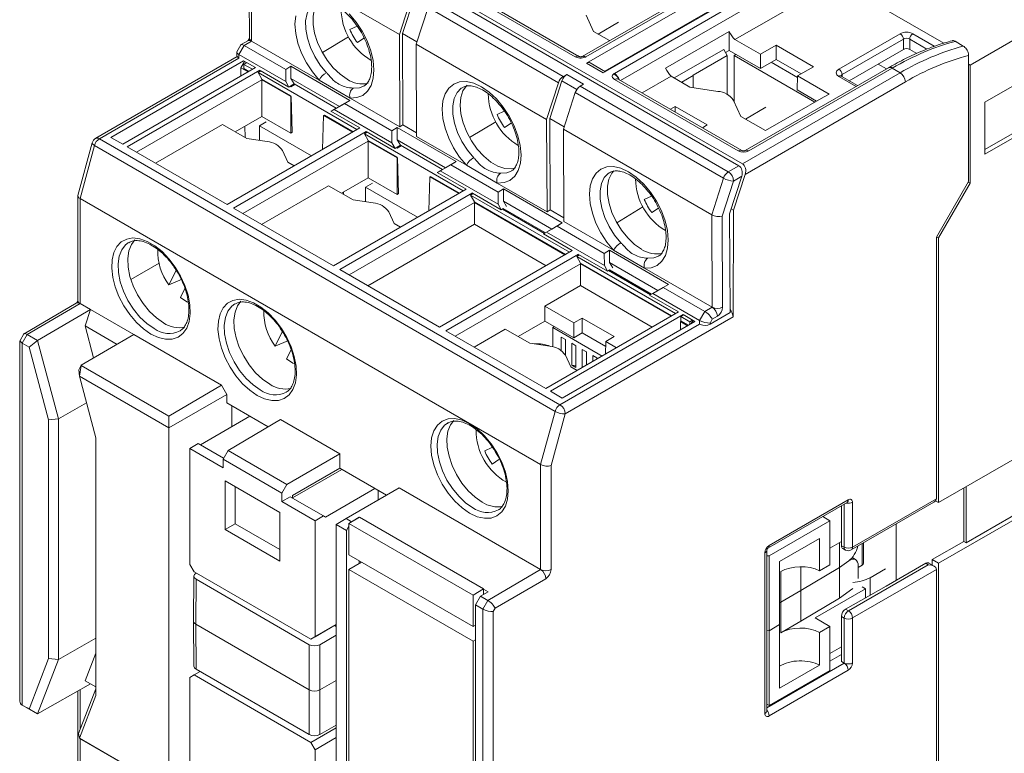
# Model space of a CAD drawing. Header units: millimetres. Extents: x 0 to 420, y 0 to 297.
# Tile 10 of 13: x 318 to 384, y 55 to 104. Entities that reach past the tile are written whole.
import ezdxf

# ---------------------------------------------------------------- set-up
doc = ezdxf.new("R2010")
doc.units = ezdxf.units.MM

msp = doc.modelspace()

# ---------------------------------------------------------------- linework, layer by layer
at = {"color": 7, "linetype": 'Continuous', "lineweight": 15}
for p, q in [((366.081, 94.403), (335.11, 112.282)), ((366.323, 94.53), (335.352, 112.409)), ((333.136, 109.161), (333.164, 102.985)), ((343.253, 103.228), (333.283, 108.984)), ((333.283, 108.984), (333.311, 102.781)), ((357.059, 100.751), (370.092, 108.275)), ((365.183, 107.315), (355.538, 101.747)), ((365.433, 107.291), (355.788, 101.723)), ((355.833, 101.29), (365.831, 107.061)), ((365.808, 102.887), (372.617, 106.817)), ((372.617, 106.817), (379.853, 102.64)), ((355.321, 101.755), (348.074, 105.938)), ((356.961, 100.639), (366.958, 106.41)), ((357.711, 100.613), (367.356, 106.181)), ((343.253, 103.228), (344.05, 105.69)), ((344.284, 105.826), (343.465, 103.298)), ((345.501, 105.459), (354.269, 100.397)), ((355.071, 101.73), (347.824, 105.913)), ((345.181, 105.037), (344.384, 102.575)), ((353.95, 99.975), (345.181, 105.037)), ((356.317, 103.433), (355.815, 104.515)), ((357.998, 104.052), (356.628, 103.253)), ((339.92, 103.564), (340.403, 103.796)), ((343.465, 103.298), (344.437, 102.737)), ((343.465, 103.298), (343.493, 97.149)), ((357.387, 102.815), (356.317, 103.433)), ((365.422, 103.425), (361.141, 100.954)), ((365.422, 102.149), (365.422, 103.425)), ((333.061, 102.806), (332.609, 102.542)), ((333.311, 102.781), (332.816, 102.493)), ((337.858, 100.156), (333.311, 102.781)), ((338.072, 102.006), (339.835, 103.066)), ((340.872, 102.988), (340.43, 102.686)), ((343.253, 103.228), (343.281, 97.026)), ((365.808, 102.887), (367.526, 101.895)), ((372.807, 100.898), (376.931, 103.279)), ((377.143, 102.916), (373.019, 100.535)), ((377.143, 102.225), (377.143, 102.916)), ((377.567, 102.916), (377.567, 102.226)), ((377.779, 103.279), (379.216, 102.449)), ((381.173, 102.449), (380.625, 102.766)), ((381.633, 101.163), (384.812, 102.999)), ((332.318, 102.034), (332.319, 101.839)), ((332.59, 102.523), (332.325, 102.062)), ((332.816, 102.493), (332.464, 101.879)), ((332.816, 102.493), (335.609, 100.88)), ((353.152, 97.513), (344.384, 102.575)), ((344.412, 96.372), (344.384, 102.575)), ((361.739, 100.303), (365.064, 102.223)), ((365.064, 102.223), (365.304, 101.808)), ((365.422, 102.149), (365.186, 102.012)), ((367.526, 100.935), (365.422, 102.149)), ((368.587, 102.507), (367.526, 101.895)), ((371.091, 101.061), (368.587, 102.507)), ((368.587, 101.552), (368.587, 102.507)), ((377.143, 102.225), (373.502, 100.108)), ((378.046, 101.949), (377.567, 102.226)), ((332.349, 101.74), (322.832, 96.246)), ((332.772, 101.461), (323.851, 96.311)), ((335.611, 100.063), (332.464, 101.879)), ((332.595, 100.993), (332.836, 101.421)), ((333.57, 100.997), (332.772, 101.458)), ((332.99, 101.332), (332.798, 101.218)), ((355.557, 101.757), (355.534, 101.745)), ((357.107, 100.723), (356.085, 101.313)), ((365.304, 101.808), (363.006, 100.481)), ((365.304, 99.198), (365.304, 101.808)), ((365.877, 101.887), (365.759, 101.818)), ((371.184, 98.686), (365.759, 101.818)), ((365.774, 98.673), (365.759, 101.818)), ((367.526, 100.935), (367.526, 101.895)), ((368.587, 101.552), (367.526, 100.935)), ((370.027, 100.339), (368.258, 101.361)), ((370.263, 100.584), (368.587, 101.552)), ((381.527, 101.822), (381.527, 93.345)), ((324.651, 95.849), (333.573, 100.999)), ((324.958, 95.672), (333.879, 100.822)), ((332.595, 100.435), (332.595, 100.993)), ((333.078, 100.714), (332.595, 100.993)), ((332.798, 101.218), (333.375, 100.885)), ((332.803, 100.931), (332.798, 101.218)), ((333.128, 100.743), (332.803, 100.931)), ((333.754, 100.666), (333.942, 100.782)), ((333.754, 100.666), (340.399, 96.83)), ((334.009, 100.234), (333.754, 100.666)), ((335.824, 99.696), (333.883, 100.816)), ((335.609, 100.88), (335.962, 101.086)), ((335.609, 100.88), (335.611, 100.063)), ((335.962, 101.086), (339.922, 98.8)), ((335.964, 100.269), (335.962, 101.086)), ((356.961, 100.639), (355.833, 101.29)), ((366.323, 94.53), (376.93, 100.653)), ((376.142, 100.989), (366.498, 95.422)), ((376.392, 100.964), (366.748, 95.397)), ((370.03, 100.449), (371.091, 101.061)), ((375.447, 101.239), (376.011, 100.914)), ((376.93, 100.653), (376.392, 100.964)), ((381.633, 101.163), (381.527, 101.225)), ((381.633, 93.223), (381.633, 101.163)), ((382.623, 98.673), (387.007, 101.204)), ((334.009, 100.176), (325.582, 95.312)), ((335.954, 99.112), (334.009, 100.234)), ((334.009, 100.176), (334.009, 100.234)), ((334.009, 97.719), (334.009, 100.176)), ((335.954, 99.054), (334.009, 100.176)), ((335.824, 99.696), (335.611, 100.063)), ((339.217, 98.391), (335.964, 100.269)), ((335.964, 100.269), (336.176, 99.904)), ((339.936, 98.956), (337.858, 100.156)), ((354.184, 100.111), (353.365, 97.583)), ((354.269, 100.397), (354.503, 100.533)), ((354.503, 100.533), (355.634, 99.88)), ((366.041, 95.397), (357.724, 100.198)), ((366.291, 95.422), (357.974, 100.223)), ((359.584, 99.293), (361.536, 100.42)), ((362.795, 99.693), (361.536, 100.42)), ((363.014, 100.467), (362.24, 100.014)), ((363.006, 100.481), (363.014, 100.467)), ((363.014, 99.66), (363.014, 100.467)), ((377.284, 100.041), (366.512, 93.822)), ((370.002, 99.506), (370.03, 100.449)), ((370.03, 100.449), (372.151, 99.225)), ((374.059, 99.787), (372.957, 100.423)), ((335.951, 99.77), (335.824, 99.696)), ((335.893, 99.736), (335.954, 99.701)), ((335.951, 99.776), (335.954, 99.774)), ((335.954, 99.774), (336.178, 99.904)), ((335.954, 99.701), (336.229, 99.872)), ((335.954, 99.701), (335.954, 99.774)), ((336.179, 99.901), (339.005, 98.27)), ((353.152, 97.513), (353.95, 99.975)), ((355.081, 99.322), (354.284, 96.86)), ((365.051, 93.566), (355.081, 99.322)), ((355.634, 99.88), (355.4, 99.744)), ((355.4, 99.744), (365.37, 93.988)), ((364.669, 99.404), (362.795, 99.693)), ((371.303, 98.755), (370.002, 99.506)), ((335.979, 99.068), (335.954, 99.112)), ((335.954, 99.054), (335.954, 99.112)), ((335.979, 99.068), (335.954, 99.054)), ((335.954, 99.054), (335.954, 96.596)), ((335.979, 99.068), (336.052, 96.653)), ((339.922, 98.8), (339.217, 98.391)), ((339.922, 98.8), (339.569, 98.594)), ((343.281, 97.026), (339.936, 98.956)), ((366.217, 97.718), (365.715, 98.8)), ((371.766, 99.022), (367.862, 96.768)), ((371.766, 99.022), (371.781, 99.013)), ((372.151, 99.225), (371.781, 99.013)), ((382.623, 95.182), (382.623, 98.673)), ((338.863, 98.185), (338.652, 98.063)), ((338.779, 98.137), (338.652, 98.063)), ((340.594, 96.942), (338.652, 98.063)), ((338.782, 98.142), (338.719, 98.105)), ((338.719, 98.105), (338.722, 98.103)), ((339.006, 98.271), (338.782, 98.142)), ((338.782, 98.142), (338.785, 98.14)), ((338.863, 98.185), (339.569, 98.594)), ((342.753, 95.94), (338.863, 98.185)), ((339.007, 98.27), (339.217, 98.391)), ((339.569, 98.594), (342.751, 96.757)), ((349.819, 97.85), (350.302, 98.082)), ((361.798, 98.384), (361.479, 98.2)), ((363.949, 97.143), (361.798, 98.384)), ((361.798, 98.015), (361.798, 98.384)), ((367.898, 98.337), (366.528, 97.538)), ((334.009, 97.719), (332.216, 96.684)), ((334.294, 97.346), (333.837, 97.083)), ((335.954, 96.596), (334.009, 97.719)), ((338.089, 95.496), (338.158, 97.781)), ((338.208, 97.81), (338.158, 97.781)), ((340.102, 96.659), (338.158, 97.781)), ((340.153, 96.688), (338.208, 97.81)), ((347.971, 96.291), (349.734, 97.351)), ((353.152, 97.513), (353.181, 91.311)), ((353.365, 97.583), (354.336, 97.022)), ((353.365, 97.583), (353.393, 91.434)), ((367.862, 96.768), (366.217, 97.718)), ((386.736, 97.869), (382.623, 95.495)), ((387.007, 97.713), (382.623, 95.182)), ((331.353, 97.182), (326.848, 94.581)), ((331.353, 97.182), (332.997, 96.233)), ((340.597, 96.944), (331.676, 91.794)), ((332.1, 91.549), (341.021, 96.699)), ((332.873, 96.304), (332.862, 97.056)), ((333.837, 97.083), (333.837, 96.103)), ((337.337, 95.062), (333.837, 97.083)), ((342.966, 95.573), (341.024, 96.694)), ((342.751, 96.757), (343.104, 96.963)), ((342.751, 96.757), (342.753, 95.94)), ((343.104, 96.963), (347.064, 94.678)), ((343.106, 96.146), (343.104, 96.963)), ((343.493, 97.149), (343.281, 97.026)), ((343.493, 97.149), (344.411, 96.619)), ((350.772, 97.274), (350.33, 96.971)), ((364.254, 91.104), (354.284, 96.86)), ((354.312, 90.658), (354.284, 96.86)), ((363.63, 96.958), (363.949, 97.143)), ((323.082, 96.222), (354.053, 78.342)), ((324.651, 95.849), (323.851, 96.311)), ((341.151, 96.053), (332.724, 91.189)), ((332.997, 96.233), (334.355, 96.023)), ((336.052, 96.653), (335.954, 96.596)), ((340.896, 96.543), (341.084, 96.66)), ((341.151, 96.111), (340.896, 96.543)), ((340.896, 96.543), (347.541, 92.707)), ((343.095, 94.989), (341.151, 96.111)), ((341.151, 96.053), (341.151, 96.111)), ((341.151, 93.596), (341.151, 96.053)), ((343.095, 94.931), (341.151, 96.053)), ((346.359, 94.268), (343.106, 96.146)), ((343.106, 96.146), (343.318, 95.782)), ((347.757, 94.442), (344.412, 96.372)), ((322.599, 95.945), (321.634, 92.413)), ((322.751, 95.766), (321.776, 92.202)), ((353.722, 77.886), (322.751, 95.766)), ((331.676, 91.794), (324.958, 95.672)), ((335.396, 95.422), (335.759, 94.638)), ((342.966, 95.573), (342.753, 95.94)), ((343.093, 95.647), (342.966, 95.573)), ((343.035, 95.613), (343.095, 95.579)), ((343.093, 95.653), (343.095, 95.651)), ((343.095, 95.651), (343.319, 95.781)), ((343.095, 95.579), (343.371, 95.749)), ((343.095, 95.579), (343.095, 95.651)), ((343.321, 95.778), (346.146, 94.147)), ((343.121, 94.945), (343.095, 94.989)), ((343.095, 94.931), (343.095, 94.989)), ((343.121, 94.945), (343.095, 94.931)), ((343.095, 94.931), (343.095, 92.473)), ((343.121, 94.945), (343.194, 92.53)), ((335.759, 94.638), (336.181, 94.395)), ((346.005, 94.062), (345.794, 93.94)), ((346.148, 94.148), (345.924, 94.019)), ((346.005, 94.062), (346.71, 94.471)), ((349.894, 91.817), (346.005, 94.062)), ((346.149, 94.147), (346.359, 94.268)), ((347.064, 94.678), (346.359, 94.268)), ((347.064, 94.678), (346.71, 94.471)), ((346.71, 94.471), (349.892, 92.634)), ((349.836, 93.242), (347.757, 94.442)), ((365.37, 93.988), (366.081, 94.403)), ((341.151, 93.596), (339.358, 92.561)), ((343.095, 92.473), (341.151, 93.596)), ((345.231, 91.373), (345.3, 93.658)), ((345.35, 93.687), (345.3, 93.658)), ((347.244, 92.536), (345.3, 93.658)), ((347.294, 92.565), (345.35, 93.687)), ((345.921, 94.014), (345.794, 93.94)), ((347.736, 92.819), (345.794, 93.94)), ((345.924, 94.019), (345.861, 93.982)), ((345.861, 93.982), (345.864, 93.981)), ((345.924, 94.019), (345.926, 94.017)), ((364.254, 91.104), (365.051, 93.566)), ((365.726, 93.377), (364.961, 91.016)), ((365.457, 91.179), (366.272, 93.695)), ((365.725, 91.421), (366.512, 93.822)), ((366.272, 93.695), (365.726, 93.377)), ((338.495, 93.059), (333.99, 90.458)), ((338.495, 93.059), (340.139, 92.11)), ((347.739, 92.821), (338.817, 87.671)), ((341.436, 93.224), (340.979, 92.96)), ((340.979, 92.96), (340.979, 91.98)), ((344.479, 90.939), (340.979, 92.96)), ((353.181, 91.311), (349.836, 93.242)), ((349.892, 92.634), (350.246, 92.841)), ((350.246, 92.841), (354.206, 90.555)), ((350.248, 92.023), (350.246, 92.841)), ((381.527, 93.345), (379.37, 89.61)), ((379.511, 89.548), (381.633, 93.223)), ((381.5, 93.299), (381.633, 93.223)), ((321.63, 92.384), (321.63, 85.343)), ((352.747, 74.322), (321.776, 92.202)), ((321.776, 92.202), (321.776, 85.139)), ((339.242, 87.426), (348.163, 92.576)), ((339.494, 92.639), (339.494, 92.482)), ((340.139, 92.11), (341.496, 91.9)), ((343.194, 92.53), (343.095, 92.473)), ((348.037, 92.42), (348.225, 92.537)), ((348.293, 91.988), (348.037, 92.42)), ((348.037, 92.42), (354.683, 88.584)), ((350.108, 91.45), (348.166, 92.571)), ((349.892, 92.634), (349.894, 91.817)), ((359.719, 92.135), (360.202, 92.367)), ((338.817, 87.671), (332.1, 91.549)), ((348.293, 91.93), (339.866, 87.066)), ((348.293, 91.988), (348.293, 91.93)), ((354.436, 88.442), (348.293, 91.988)), ((348.293, 90.469), (348.293, 91.93)), ((354.386, 88.413), (348.293, 91.93)), ((350.108, 91.45), (349.894, 91.817)), ((350.235, 91.524), (350.108, 91.45)), ((350.177, 91.491), (353.005, 89.858)), ((350.235, 91.53), (353.068, 89.894)), ((353.501, 90.145), (350.248, 92.023)), ((350.248, 92.023), (350.46, 91.659)), ((353.393, 91.434), (353.181, 91.311)), ((353.393, 91.434), (354.311, 90.904)), ((357.871, 90.576), (359.634, 91.637)), ((360.671, 91.559), (360.229, 91.257)), ((365.725, 91.421), (365.565, 91.514)), ((365.725, 91.421), (365.693, 84.245)), ((342.537, 91.299), (342.901, 90.515)), ((364.282, 84.902), (364.254, 91.104)), ((364.961, 91.016), (364.989, 84.904)), ((365.487, 84.541), (365.457, 91.179)), ((348.293, 90.469), (341.131, 86.335)), ((342.901, 90.515), (343.323, 90.272)), ((353.12, 87.682), (348.293, 90.469)), ((353.147, 89.939), (353.852, 90.348)), ((353.291, 90.024), (353.501, 90.145)), ((354.206, 90.555), (353.501, 90.145)), ((354.206, 90.555), (353.852, 90.348)), ((353.852, 90.348), (357.034, 88.512)), ((357.657, 88.727), (354.312, 90.658)), ((353.147, 89.939), (352.936, 89.817)), ((353.063, 89.891), (352.936, 89.817)), ((354.877, 88.697), (352.936, 89.817)), ((357.036, 87.694), (353.147, 89.939)), ((379.37, 89.61), (379.37, 72.036)), ((379.379, 89.625), (379.511, 89.548)), ((379.511, 71.768), (379.511, 89.548)), ((359.735, 87.527), (357.657, 88.727)), ((354.881, 88.698), (345.959, 83.548)), ((346.383, 83.303), (355.305, 88.453)), ((355.179, 88.298), (355.367, 88.414)), ((355.434, 87.866), (355.179, 88.298)), ((355.179, 88.298), (361.824, 84.461)), ((357.249, 87.327), (355.308, 88.448)), ((357.034, 88.512), (357.388, 88.718)), ((357.034, 88.512), (357.036, 87.694)), ((357.388, 88.718), (361.348, 86.432)), ((357.39, 87.9), (357.388, 88.718)), ((325.195, 86.75), (327.091, 87.844)), ((327.756, 86.394), (328.257, 87.408)), ((345.959, 83.548), (339.242, 87.426)), ((355.434, 87.808), (347.007, 82.943)), ((355.434, 87.808), (355.434, 87.866)), ((361.578, 84.319), (355.434, 87.866)), ((355.434, 87.808), (355.434, 87.808)), ((355.437, 86.345), (355.434, 87.808)), ((361.528, 84.29), (355.434, 87.808)), ((357.249, 87.327), (357.036, 87.694)), ((357.376, 87.401), (357.249, 87.327)), ((357.376, 87.407), (360.21, 85.771)), ((360.642, 86.022), (357.39, 87.9)), ((357.39, 87.9), (357.602, 87.536)), ((364.282, 84.902), (359.735, 87.527)), ((327.756, 86.394), (328.649, 86.781)), ((357.319, 87.368), (360.147, 85.735)), ((328.532, 85.549), (328.833, 86.159)), ((355.437, 86.345), (353.033, 84.957)), ((360.262, 83.559), (355.437, 86.345)), ((360.289, 85.816), (360.994, 86.226)), ((361.348, 86.432), (360.642, 86.022)), ((361.348, 86.432), (360.994, 86.226)), ((360.994, 86.226), (363.787, 84.613)), ((360.289, 85.816), (360.078, 85.694)), ((360.205, 85.768), (360.078, 85.694)), ((362.019, 84.574), (360.078, 85.694)), ((363.435, 84), (360.289, 85.816)), ((360.433, 85.901), (360.642, 86.022)), ((321.526, 85.163), (318.015, 83.115)), ((321.776, 85.139), (318.222, 83.065)), ((322.483, 84.73), (321.776, 85.139)), ((353.035, 83.959), (353.033, 84.957)), ((354.975, 83.836), (353.033, 84.957)), ((363.787, 84.613), (364.282, 84.902)), ((322.483, 84.73), (318.916, 82.665)), ((322.12, 83.633), (322.483, 84.73)), ((325.393, 83.051), (322.483, 84.73)), ((362.022, 84.576), (353.101, 79.425)), ((362.329, 84.399), (353.408, 79.248)), ((365.693, 84.245), (354.407, 77.73)), ((355.54, 84.163), (354.975, 83.836)), ((357.701, 82.915), (355.54, 84.163)), ((355.54, 83.166), (355.54, 84.163)), ((362.359, 84.377), (362.168, 84.263)), ((362.168, 84.263), (362.177, 83.973)), ((362.168, 84.263), (362.78, 83.91)), ((363.127, 83.934), (362.329, 84.395)), ((363.435, 84), (363.787, 84.613)), ((364.289, 84.087), (364.143, 83.833)), ((364.144, 83.758), (365.487, 84.541)), ((364.637, 84.291), (364.289, 84.087)), ((322.12, 83.633), (322.694, 81.484)), ((324.264, 82.396), (322.12, 83.633)), ((353.035, 83.959), (351.242, 82.924)), ((353.238, 83.842), (353.035, 83.959)), ((353.238, 83.842), (353.238, 83.842)), ((353.238, 83.842), (354.975, 82.839)), ((353.67, 83.592), (353.565, 83.532)), ((353.565, 83.532), (353.565, 82.229)), ((353.565, 83.532), (356.89, 81.613)), ((354.209, 78.786), (363.13, 83.936)), ((354.975, 82.839), (354.975, 83.836)), ((362.152, 83.93), (362.177, 83.973)), ((362.152, 83.372), (362.152, 83.93)), ((362.635, 83.651), (362.152, 83.93)), ((362.686, 83.68), (362.177, 83.973)), ((362.971, 84.024), (362.78, 83.91)), ((362.78, 83.91), (362.782, 83.736)), ((363.005, 84.005), (362.883, 83.794)), ((364.143, 83.833), (364.144, 83.758)), ((317.996, 83.096), (317.748, 82.667)), ((318.222, 83.065), (317.887, 82.485)), ((318.222, 83.065), (318.916, 82.665)), ((325.393, 83.051), (321.849, 80.993)), ((331.287, 79.648), (325.393, 83.051)), ((334.898, 82.271), (335.399, 83.285)), ((353.101, 79.425), (346.383, 83.303)), ((347.008, 82.943), (347.007, 82.943)), ((350.377, 83.424), (348.276, 82.211)), ((350.377, 83.424), (352.018, 82.477)), ((354.414, 82.714), (354.131, 82.877)), ((354.131, 82.877), (354.131, 81.986)), ((354.975, 82.839), (355.54, 83.166)), ((355.54, 83.166), (357.125, 82.251)), ((357.136, 82.589), (357.701, 82.915)), ((317.741, 82.64), (317.741, 58.406)), ((317.887, 82.485), (317.887, 58.152)), ((318.347, 82.22), (317.887, 82.485)), ((318.916, 82.665), (318.347, 82.22)), ((319.655, 77.314), (318.347, 82.22)), ((318.916, 82.665), (320.325, 77.382)), ((334.898, 82.271), (335.791, 82.659)), ((352.018, 82.477), (353.376, 82.267)), ((354.414, 82.714), (354.414, 81.671)), ((355.121, 82.306), (354.838, 82.469)), ((354.838, 82.469), (354.838, 80.999)), ((355.121, 82.306), (355.121, 80.836)), ((357.11, 81.74), (357.136, 82.589)), ((357.858, 82.172), (357.136, 82.589)), ((335.673, 81.426), (335.975, 82.036)), ((354.417, 81.666), (354.781, 80.882)), ((355.828, 81.897), (355.545, 82.061)), ((355.545, 82.061), (355.545, 80.837)), ((355.828, 81.897), (355.828, 81)), ((356.535, 81.489), (356.253, 81.652)), ((356.253, 81.652), (356.253, 81.245)), ((356.535, 81.489), (356.535, 81.408)), ((321.713, 80.736), (321.849, 80.993)), ((321.733, 80.265), (321.851, 80.97)), ((321.851, 80.97), (321.849, 80.993)), ((321.851, 80.97), (327.751, 77.564)), ((354.781, 80.882), (355.202, 80.638)), ((355.121, 80.836), (354.838, 80.999)), ((354.838, 80.999), (355.121, 80.976)), ((321.713, 80.736), (321.704, 80.692)), ((321.704, 80.692), (321.733, 80.265)), ((321.733, 80.265), (322.837, 76.125)), ((327.751, 76.791), (321.733, 80.265)), ((327.751, 77.564), (331.287, 79.648)), ((331.287, 79.648), (331.64, 79.036)), ((331.64, 79.036), (327.751, 76.791)), ((331.64, 79.036), (331.64, 78.464)), ((354.209, 78.786), (353.408, 79.248)), ((322.213, 78.463), (320.325, 77.382)), ((334.426, 76.856), (331.64, 78.464)), ((331.994, 78.26), (331.994, 76.872)), ((327.751, 76.791), (327.751, 77.564)), ((333.196, 77.566), (329.873, 75.648)), ((352.747, 74.322), (353.722, 77.886)), ((354.407, 77.73), (353.454, 74.248)), ((320.325, 77.382), (319.655, 77.314)), ((319.655, 61.282), (319.655, 77.314)), ((320.325, 77.382), (320.325, 61.214)), ((335.266, 77.351), (331.73, 75.267)), ((339.258, 75.047), (335.266, 77.351)), ((346.513, 77.117), (346.466, 77.089)), ((327.751, 76.791), (327.751, 53.519)), ((322.837, 76.125), (322.837, 58.797)), ((329.733, 75.728), (329.165, 75.398)), ((331.432, 74.747), (329.733, 75.728)), ((386.229, 75.646), (379.511, 71.768)), ((329.165, 67.605), (329.165, 75.398)), ((329.165, 75.398), (331.397, 74.109)), ((331.397, 74.686), (331.73, 75.267)), ((331.73, 75.267), (335.685, 72.984)), ((339.258, 75.047), (335.685, 72.984)), ((339.258, 75.047), (339.258, 74.067)), ((348.992, 75.23), (349.477, 75.463)), ((331.397, 74.109), (331.397, 74.686)), ((335.348, 72.405), (331.397, 74.686)), ((349.944, 74.654), (349.5, 74.35)), ((352.747, 67.259), (352.747, 74.322)), ((353.454, 74.248), (353.454, 67.259)), ((339.258, 74.067), (336.059, 72.24)), ((339.382, 73.995), (336.059, 72.076)), ((342.388, 72.26), (339.258, 74.067)), ((335.211, 71.096), (331.534, 73.219)), ((331.534, 73.219), (331.534, 69.953)), ((332.2, 72.835), (332.2, 70.337)), ((335.685, 72.984), (335.348, 72.405)), ((381.362, 69.066), (381.362, 72.836)), ((335.348, 72.405), (335.348, 71.828)), ((336.059, 72.24), (336.059, 72.076)), ((341.61, 72.709), (338.287, 70.79)), ((343.237, 72.75), (339.664, 70.687)), ((341.823, 72.586), (341.823, 71.933)), ((352.747, 67.259), (343.237, 72.75)), ((381.208, 69.155), (381.208, 72.748)), ((335.918, 72.157), (335.348, 71.828)), ((335.348, 71.828), (337.58, 70.54)), ((338.147, 70.871), (335.918, 72.157)), ((368.034, 68.693), (373.358, 71.766)), ((368.117, 68.876), (373.44, 71.95)), ((372.976, 71.546), (372.976, 68.855)), ((373.64, 68.582), (379.197, 71.79)), ((373.723, 68.765), (379.37, 72.025)), ((373.723, 71.786), (373.723, 68.765)), ((379.312, 71.883), (379.511, 71.768)), ((379.511, 67.685), (386.229, 71.563)), ((381.362, 69.066), (385.958, 71.72)), ((335.211, 67.83), (335.211, 71.096)), ((338.147, 70.871), (337.58, 70.54)), ((338.287, 70.79), (338.147, 70.871)), ((332.2, 70.337), (331.534, 69.953)), ((332.2, 70.337), (335.211, 68.598)), ((337.58, 70.54), (337.58, 62.747)), ((339.664, 70.687), (338.994, 70.3)), ((339.697, 69.895), (338.994, 70.3)), ((338.994, 47.029), (338.994, 70.3)), ((339.664, 70.687), (340.034, 70.474)), ((340.567, 70.773), (339.86, 70.365)), ((339.86, 70.365), (348.204, 65.548)), ((339.86, 70.365), (339.86, 68.242)), ((340.034, 70.474), (340.026, 70.461)), ((340.55, 70.772), (340.034, 70.474)), ((340.557, 70.767), (340.55, 70.772)), ((340.55, 70.772), (340.55, 70.763)), ((340.567, 70.773), (348.911, 65.957)), ((368.117, 68.184), (372.195, 70.538)), ((372.195, 70.538), (371.721, 70.821)), ((372.195, 70.538), (372.195, 67.571)), ((376.648, 70.318), (376.648, 66.516)), ((331.534, 69.953), (335.211, 67.83)), ((339.86, 70.176), (339.697, 69.895)), ((339.697, 69.895), (339.697, 45.562)), ((371.511, 69.354), (368.824, 67.803)), ((371.511, 67.177), (371.511, 69.354)), ((372.195, 68.704), (372.976, 69.155)), ((372.844, 67.4), (372.844, 69.079)), ((374.459, 67.682), (374.459, 69.055)), ((381.208, 69.155), (379.087, 67.93)), ((381.362, 69.066), (381.208, 69.155)), ((339.86, 68.242), (348.204, 63.425)), ((367.834, 57.585), (367.834, 68.387)), ((367.951, 57.748), (367.951, 68.55)), ((372.976, 68.855), (373.168, 68.759)), ((373.067, 68.668), (373.262, 68.57)), ((329.165, 67.605), (329.448, 67.115)), ((339.86, 67.269), (340.703, 67.756)), ((340.55, 67.667), (340.55, 67.844)), ((367.951, 68.19), (368.117, 68.184)), ((368.117, 63.149), (368.117, 68.184)), ((368.824, 67.803), (368.824, 63.557)), ((372.195, 67.571), (371.511, 67.177)), ((372.844, 67.4), (373.476, 67.851)), ((373.45, 64.49), (378.814, 67.586)), ((373.924, 67.931), (373.698, 68.061)), ((374.372, 67.559), (374.109, 67.408)), ((375.996, 66.14), (378.663, 67.68)), ((378.814, 67.586), (378.663, 67.68)), ((379.218, 67.48), (378.866, 67.697)), ((379.087, 67.93), (379.087, 67.561)), ((379.511, 67.685), (379.087, 67.93)), ((379.511, 49.905), (379.511, 67.685)), ((337.297, 62.584), (329.448, 67.115)), ((329.582, 67.013), (329.603, 67.025)), ((339.86, 67.269), (348.204, 62.452)), ((339.86, 67.269), (339.86, 44.569)), ((349.193, 65.186), (352.747, 67.259)), ((368.895, 65.067), (368.895, 67.123)), ((370.238, 67.449), (370.238, 65.843)), ((370.238, 65.843), (372.844, 67.4)), ((372.844, 65.345), (372.844, 67.4)), ((379.37, 67.265), (373.723, 64.006)), ((374.109, 67.486), (374.109, 66.649)), ((375.94, 67.316), (374.9, 66.715)), ((379.37, 67.254), (379.37, 49.681)), ((329.435, 66.81), (329.408, 63.789)), ((329.582, 66.605), (329.554, 63.583)), ((337.191, 62.212), (329.582, 66.605)), ((353.103, 66.648), (349.694, 64.659)), ((348.911, 65.957), (348.204, 65.548)), ((349.212, 65.771), (348.701, 65.47)), ((348.911, 65.594), (348.911, 65.957)), ((349.212, 65.771), (348.911, 65.945)), ((370.238, 65.843), (368.895, 65.067)), ((370.238, 63.787), (370.238, 65.843)), ((371.213, 64.021), (374.587, 65.968)), ((373.744, 65.988), (372.844, 65.345)), ((375.996, 66.14), (373.262, 64.598)), ((374.37, 66.096), (374.587, 65.968)), ((374.587, 65.346), (374.587, 65.968)), ((348.204, 65.548), (348.204, 63.425)), ((348.368, 64.889), (348.701, 65.47)), ((348.858, 64.606), (348.368, 64.889)), ((348.368, 40.556), (348.368, 64.889)), ((348.701, 65.47), (349.193, 65.186)), ((348.858, 64.606), (349.193, 65.186)), ((368.895, 65.067), (368.824, 65.024)), ((368.895, 65.067), (368.895, 63.012)), ((372.844, 65.345), (370.238, 63.787)), ((348.858, 40.273), (348.858, 64.606)), ((349.694, 64.659), (349.565, 64.437)), ((349.565, 64.437), (349.565, 40.442)), ((373.262, 64.598), (373.45, 64.49)), ((329.408, 63.786), (329.435, 60.765)), ((329.554, 63.583), (337.191, 59.175)), ((329.554, 63.583), (329.582, 60.562)), ((338.994, 63.563), (337.297, 62.584)), ((337.58, 62.747), (338.994, 63.564)), ((368.895, 63.012), (370.238, 63.787)), ((372.195, 63.434), (371.213, 64.021)), ((373.168, 64), (372.976, 64.111)), ((372.976, 64.111), (372.976, 61.089)), ((373.168, 60.979), (373.168, 64)), ((373.723, 64.006), (373.723, 60.984)), ((338.994, 63.441), (338.888, 63.502)), ((348.204, 63.425), (348.368, 63.52)), ((368.117, 63.149), (367.951, 63.154)), ((368.824, 63.557), (368.117, 63.149)), ((368.117, 63.149), (368.117, 58.113)), ((368.824, 59.284), (368.824, 63.557)), ((372.195, 63.434), (371.511, 63.04)), ((371.511, 63.04), (371.511, 60.835)), ((372.195, 60.467), (372.195, 63.434)), ((322.837, 62.647), (320.325, 61.214)), ((337.297, 62.584), (337.58, 62.747)), ((338.994, 62.844), (337.898, 62.212)), ((348.204, 62.452), (348.368, 62.547)), ((348.204, 62.452), (348.204, 39.752)), ((322.837, 61.65), (322.12, 59.791)), ((337.191, 59.175), (337.191, 62.212)), ((337.898, 62.212), (337.898, 59.175)), ((372.195, 61.61), (372.976, 62.061)), ((318.347, 57.887), (319.655, 61.282)), ((320.325, 61.214), (318.916, 57.558)), ((320.325, 61.214), (319.655, 61.282)), ((372.195, 61.105), (372.976, 61.556)), ((373.168, 60.979), (372.976, 61.089)), ((329.851, 60.407), (329.448, 60.174)), ((337.191, 56.169), (329.582, 60.562)), ((373.44, 60.495), (368.117, 57.421)), ((368.117, 58.113), (372.195, 60.467)), ((371.511, 60.835), (368.824, 59.284)), ((322.12, 59.791), (322.837, 59.377)), ((322.483, 59.581), (322.12, 59.791)), ((329.448, 60.174), (329.165, 60.011)), ((329.165, 52.703), (329.165, 60.011)), ((329.448, 60.174), (337.297, 55.643)), ((337.898, 59.175), (338.994, 59.807)), ((322.483, 59.581), (318.916, 57.558)), ((321.63, 59.097), (321.63, 53.152)), ((321.679, 56.247), (322.837, 59.252)), ((322.837, 59.377), (322.483, 59.581)), ((337.191, 56.169), (337.191, 59.175)), ((337.898, 59.175), (337.898, 56.169)), ((322.837, 58.797), (321.733, 55.932)), ((317.887, 58.152), (318.347, 57.887)), ((317.887, 58.152), (318.222, 57.959)), ((318.916, 57.558), (318.222, 57.959)), ((318.916, 57.558), (318.347, 57.887)), ((367.951, 58.209), (368.117, 58.113)), ((337.297, 55.643), (338.994, 56.623)), ((338.994, 56.802), (337.898, 56.169)), ((321.679, 56.247), (321.733, 55.932)), ((321.733, 55.932), (339.697, 45.562)), ((321.924, 55.821), (321.733, 55.932)), ((339.86, 45.467), (321.924, 55.821)), ((337.58, 55.153), (337.297, 55.643)), ((338.994, 55.97), (337.58, 55.153)), ((337.58, 55.153), (337.58, 47.845))]:
    msp.add_line(p, q, dxfattribs=at)
at = {"color": 8, "linetype": 'Continuous', "lineweight": 15}
for p, q in [((367.7, 105.67), (358.119, 100.139)), ((378.728, 102.245), (377.567, 102.916)), ((332.465, 101.638), (323.082, 96.222)), ((332.464, 101.879), (332.465, 101.638)), ((355.185, 99.533), (354.184, 100.111)), ((373.971, 99.736), (372.807, 100.408)), ((373.019, 100.535), (373.024, 100.385)), ((354.053, 78.342), (363.437, 83.759)), ((363.437, 83.759), (363.435, 84)), ((373.168, 68.759), (373.168, 71.657)), ((374.372, 67.559), (374.372, 69.004)), ((374.9, 66.715), (374.9, 65.522)), ((367.951, 57.967), (373.168, 60.979)), ((321.776, 59.18), (321.776, 56.5)), ((321.776, 55.907), (321.776, 52.926))]:
    msp.add_line(p, q, dxfattribs=at)
at = {"color": 8, "linetype": 'Continuous', "lineweight": 15, "flags": 128}
for points in [[(337.578, 105.366), (337.514, 105.324), (337.234, 105.034), (337.043, 104.636), (336.949, 104.147), (336.956, 103.587), (337.064, 102.983), (337.268, 102.361), (337.559, 101.748), (337.925, 101.172), (338.348, 100.657)], [(379.216, 102.449), (379.175, 102.421), (379.146, 102.395)], [(340.149, 99.617), (340.57, 99.644), (340.875, 99.765)], [(347.477, 99.651), (347.414, 99.609), (347.134, 99.32), (346.943, 98.921), (346.849, 98.432), (346.856, 97.873), (346.964, 97.269), (347.168, 96.646), (347.459, 96.033), (347.824, 95.457), (348.248, 94.942)], [(322.599, 95.945), (322.598, 95.924), (322.61, 95.887), (322.641, 95.847), (322.688, 95.806), (322.751, 95.766)], [(350.049, 93.902), (350.47, 93.93), (350.774, 94.05)], [(357.377, 93.937), (357.313, 93.894), (357.033, 93.605), (356.842, 93.206), (356.748, 92.717), (356.755, 92.158), (356.863, 91.554), (357.067, 90.931), (357.358, 90.318), (357.724, 89.742), (358.147, 89.228)], [(325.046, 89.236), (324.837, 89.084), (324.578, 88.753), (324.407, 88.319), (324.333, 87.802), (324.357, 87.221), (324.481, 86.6), (324.697, 85.966), (324.998, 85.344), (325.37, 84.759), (325.8, 84.236), (326.269, 83.795), (326.758, 83.456)], [(359.948, 88.188), (360.369, 88.215), (360.674, 88.335)], [(332.188, 85.114), (331.979, 84.961), (331.719, 84.63), (331.549, 84.196), (331.474, 83.679), (331.499, 83.098), (331.622, 82.477), (331.839, 81.843), (332.139, 81.221), (332.512, 80.636), (332.942, 80.113), (333.411, 79.672), (333.899, 79.333)], [(346.466, 77.089), (346.292, 76.958), (346.036, 76.632), (345.868, 76.205), (345.795, 75.695), (345.819, 75.123), (345.941, 74.512), (346.154, 73.888), (346.45, 73.275), (346.817, 72.699), (347.24, 72.184), (347.702, 71.75), (348.183, 71.416)]]:
    msp.add_lwpolyline(points, dxfattribs=at)
at = {"color": 7, "linetype": 'Continuous', "lineweight": 15, "flags": 128}
for points in [[(337.877, 105.501), (337.736, 105.333), (337.543, 104.941), (337.446, 104.457), (337.448, 103.904), (337.551, 103.305), (337.748, 102.687), (338.033, 102.076), (338.392, 101.5), (338.809, 100.983), (339.267, 100.548), (339.745, 100.214)], [(337.858, 100.156), (337.402, 100.705), (337.003, 101.317), (336.676, 101.969), (336.432, 102.636), (336.283, 103.293), (336.232, 103.914), (336.283, 104.477)], [(339.883, 104.605), (340.341, 104.061), (340.744, 103.452), (341.076, 102.802), (341.324, 102.135), (341.479, 101.477), (341.536, 100.853), (341.491, 100.286), (341.346, 99.799), (341.108, 99.41), (340.785, 99.134), (340.389, 98.98), (339.936, 98.956)], [(347.757, 94.442), (347.302, 94.99), (346.902, 95.602), (346.575, 96.254), (346.332, 96.921), (346.182, 97.578), (346.132, 98.199), (346.183, 98.762), (346.333, 99.244), (346.576, 99.627), (346.904, 99.896), (347.304, 100.042), (347.76, 100.058), (348.255, 99.944), (348.77, 99.705), (349.285, 99.349), (349.782, 98.891), (350.241, 98.346), (350.643, 97.738), (350.975, 97.087), (351.224, 96.42), (351.379, 95.762), (351.435, 95.138), (351.39, 94.571), (351.246, 94.084), (351.008, 93.695), (350.684, 93.419), (350.289, 93.266), (349.836, 93.242)], [(372.957, 100.423), (372.956, 100.424), (372.952, 100.426)], [(351.045, 94.24), (350.792, 94.191), (350.354, 94.219), (349.884, 94.375), (349.404, 94.653), (348.933, 95.039), (348.494, 95.517), (348.103, 96.067), (347.78, 96.664), (347.538, 97.282), (347.387, 97.894), (347.334, 98.473), (347.382, 98.994), (347.528, 99.435), (347.766, 99.775), (347.805, 99.813)], [(357.657, 88.727), (357.201, 89.275), (356.802, 89.887), (356.474, 90.539), (356.231, 91.206), (356.082, 91.863), (356.031, 92.485), (356.082, 93.047), (356.232, 93.529), (356.476, 93.912), (356.804, 94.181), (357.203, 94.327), (357.659, 94.343), (358.154, 94.23), (358.669, 93.99), (359.185, 93.635), (359.682, 93.176), (360.14, 92.632), (360.543, 92.023), (360.875, 91.372), (361.123, 90.705), (361.278, 90.047), (361.335, 89.423), (361.29, 88.857), (361.145, 88.369), (360.907, 87.98), (360.584, 87.704), (360.188, 87.551), (359.735, 87.527)], [(357.676, 94.071), (357.535, 93.904), (357.342, 93.511), (357.245, 93.027), (357.247, 92.474), (357.35, 91.875), (357.547, 91.257), (357.832, 90.646), (358.191, 90.07), (358.608, 89.553), (359.066, 89.118), (359.544, 88.785)], [(326.549, 83.09), (326.049, 83.434), (325.568, 83.875), (325.122, 84.398), (324.727, 84.985), (324.398, 85.612), (324.147, 86.259), (323.983, 86.902), (323.912, 87.517), (323.936, 88.082), (324.054, 88.577), (324.263, 88.984), (324.554, 89.288), (324.917, 89.478), (325.339, 89.548), (325.805, 89.494), (326.298, 89.319), (326.8, 89.029), (327.293, 88.635), (327.759, 88.151), (328.181, 87.594), (328.544, 86.984), (328.836, 86.344), (329.044, 85.696), (329.162, 85.064), (329.186, 84.472), (329.115, 83.939), (328.951, 83.486), (328.7, 83.129), (328.371, 82.881), (327.976, 82.75), (327.53, 82.742), (327.049, 82.857), (326.549, 83.09)], [(327.398, 83.838), (326.911, 84.176), (326.444, 84.615), (326.017, 85.135), (325.646, 85.717), (325.346, 86.337), (325.131, 86.968), (325.009, 87.586), (324.984, 88.164), (325.058, 88.679), (325.228, 89.111), (325.459, 89.415)], [(329.06, 85.211), (328.956, 85.264), (328.532, 85.549)], [(333.691, 78.968), (333.191, 79.311), (332.71, 79.752), (332.263, 80.276), (331.869, 80.862), (331.54, 81.489), (331.289, 82.136), (331.125, 82.779), (331.054, 83.394), (331.078, 83.959), (331.196, 84.454), (331.404, 84.861), (331.696, 85.165), (332.059, 85.355), (332.481, 85.425), (332.947, 85.371), (333.44, 85.196), (333.942, 84.907), (334.435, 84.512), (334.901, 84.028), (335.323, 83.471), (335.686, 82.861), (335.977, 82.221), (336.186, 81.573), (336.304, 80.942), (336.328, 80.349), (336.257, 79.816), (336.092, 79.363), (335.842, 79.006), (335.513, 78.758), (335.118, 78.628), (334.672, 78.619), (334.191, 78.734), (333.691, 78.968)], [(334.539, 79.715), (334.053, 80.053), (333.586, 80.492), (333.159, 81.013), (332.788, 81.595), (332.488, 82.214), (332.273, 82.845), (332.15, 83.463), (332.126, 84.041), (332.2, 84.557), (332.369, 84.988), (332.601, 85.292)], [(336.202, 81.088), (336.098, 81.141), (335.673, 81.426)], [(347.974, 71.05), (347.467, 71.401), (346.978, 71.854), (346.528, 72.392), (346.134, 72.993), (345.81, 73.636), (345.569, 74.294), (345.421, 74.944), (345.371, 75.559), (345.421, 76.117), (345.569, 76.595), (345.81, 76.976), (346.134, 77.245), (346.528, 77.391), (346.978, 77.409), (347.467, 77.298), (347.974, 77.063), (348.482, 76.712), (348.971, 76.259), (349.421, 75.721), (349.815, 75.119), (350.139, 74.477), (350.379, 73.818), (350.528, 73.169), (350.578, 72.554), (350.528, 71.996), (350.379, 71.518), (350.139, 71.137), (349.815, 70.868), (349.421, 70.722), (348.971, 70.704), (348.482, 70.815), (347.974, 71.05)], [(348.823, 71.798), (348.344, 72.131), (347.884, 72.563), (347.463, 73.076), (347.098, 73.649), (346.803, 74.259), (346.591, 74.88), (346.47, 75.488), (346.446, 76.058), (346.519, 76.565), (346.686, 76.99), (346.908, 77.283)]]:
    msp.add_lwpolyline(points, dxfattribs=at)
at = {"color": 7, "linetype": 'Continuous', "lineweight": 15}
for centre, radius, start, end in [((343.404, 105.003), 4.074, 180.85831, 239.73409), ((343.398, 104.999), 3.762, 202.41429, 217.93263), ((333.166, 102.591), 0.239, 52.64499, 116.07721), ((333.415, 103.011), 0.252, 185.8074, 245.54956), ((376.681, 102.889), 0.462, 3.22935, 57.34817), ((378.028, 102.889), 0.462, 122.65183, 176.77065), ((385.802, 85.606), 17.468, 105.36579, 120.52192), ((332.552, 101.858), 0.234, 184.75226, 235.87123), ((355.535, 102.163), 0.508, 293.2151, 299.88224), ((385.924, 85.401), 17, 104.99245, 120.54834), ((339.036, 99.493), 1.353, 120.58716, 150.62139), ((372.557, 100.509), 0.462, 3.22935, 57.34817), ((376.516, 100.006), 0.768, 2.6057, 57.3943), ((340.728, 101.616), 1.713, 234.95717, 284.38878), ((354.693, 99.744), 0.778, 122.99992, 162.76869), ((354.927, 99.881), 0.778, 122.99937, 162.76885), ((357.915, 100.257), 0.41, 119.85468, 127.55181), ((340.489, 99.143), 0.584, 125.60493, 198.62115), ((355.824, 99.091), 0.778, 122.99992, 162.76869), ((364.588, 98.056), 1.35, 33.43889, 86.56648), ((353.304, 99.288), 4.074, 180.85829, 239.73411), ((353.297, 99.284), 3.762, 202.41435, 217.93259), ((323.082, 95.813), 0.5, 119.99731, 164.70507), ((323.506, 95.565), 0.781, 122.88325, 165.16227), ((334.274, 94.682), 1.344, 33.43885, 86.56653), ((366.395, 96.079), 0.768, 242.60979, 297.39015), ((348.936, 93.778), 1.353, 120.58678, 150.6218), ((350.389, 93.428), 0.584, 125.60502, 198.62113), ((363.203, 93.573), 4.074, 180.85828, 239.73411), ((365.794, 93.336), 0.778, 122.99992, 162.76869), ((365.767, 94.822), 1.446, 240.30477, 268.35665), ((364.955, 93.338), 0.772, 2.91459, 57.4323), ((363.197, 93.569), 3.762, 202.41434, 217.93259), ((341.416, 90.559), 1.344, 33.43887, 86.56651), ((330.786, 88.666), 3.787, 178.36161, 216.86309), ((358.835, 88.063), 1.353, 120.58667, 150.62188), ((360.527, 90.187), 1.713, 234.95702, 284.38895), ((360.288, 87.713), 0.584, 125.60495, 198.62125), ((321.631, 84.949), 0.239, 52.64338, 116.07804), ((321.88, 85.368), 0.251, 185.69428, 245.62566), ((364.634, 85.581), 0.765, 242.64734, 297.69819), ((363.867, 84.251), 0.772, 2.9145, 57.43239), ((364.221, 84.937), 0.768, 302.77791, 357.56836), ((337.928, 84.543), 3.787, 178.36163, 216.86305), ((328.443, 85.354), 1.841, 235.40632, 281.93732), ((363.786, 84.447), 0.776, 247.39037, 297.4465), ((352.515, 80.093), 2.345, 67.54837, 94.83872), ((353.295, 80.925), 1.344, 33.43889, 86.56649), ((335.585, 81.231), 1.841, 235.40622, 281.93742), ((354.477, 77.686), 0.781, 122.88325, 165.16227), ((353.639, 77.695), 0.768, 2.60551, 57.39474), ((354.327, 78.956), 1.229, 240.5356, 273.7351), ((352.443, 76.636), 4.033, 179.6588, 240.39825), ((352.457, 76.644), 3.743, 202.20009, 217.79987), ((349.855, 73.299), 1.822, 235.48229, 281.19555), ((373.551, 71.814), 0.175, 350.78609, 129.20293), ((368.448, 68.359), 0.614, 122.60557, 177.39443), ((373.44, 69.314), 0.618, 243.85411, 297.30042), ((373.44, 68.928), 0.4, 243.46406, 299.99731), ((353.101, 67.942), 0.769, 242.60972, 297.39022), ((352.332, 66.609), 0.772, 2.91443, 57.43258), ((352.686, 67.294), 0.769, 302.79309, 357.38002), ((373.821, 63.949), 0.656, 124.46974, 175.53034), ((373.106, 63.977), 0.618, 2.69551, 56.14969), ((373.44, 64.555), 0.618, 243.85411, 297.30042), ((373.44, 61.533), 0.618, 243.85411, 297.30042), ((372.823, 60.466), 0.618, 2.69548, 56.14972), ((373.109, 61.012), 0.614, 302.60561, 357.39448), ((368.006, 57.557), 0.175, 170.78603, 309.2032)]:
    msp.add_arc(centre, radius, start, end, dxfattribs=at)
at = {"color": 8, "linetype": 'Continuous', "lineweight": 15}
for centre, radius, start, end in [((355.639, 101.516), 0.255, 54.33039, 108.88505), ((376.247, 100.773), 0.24, 52.81604, 115.87388), ((357.284, 99.955), 0.784, 17.40603, 57.01711), ((372.896, 100.283), 0.154, 68.53231, 125.3131), ((322.935, 96.017), 0.251, 54.38268, 114.30586), ((366.186, 95.206), 0.24, 63.89342, 127.20417), ((366.603, 95.206), 0.24, 52.79575, 116.10665), ((327.757, 84.833), 1.702, 234.04259, 296.33242), ((334.898, 80.71), 1.702, 234.04257, 296.33245), ((373.44, 72.335), 0.618, 256.97077, 297.32077), ((373.249, 71.926), 0.193, 304.19844, 7.11351), ((349.167, 72.772), 1.676, 234.04228, 296.33601), ((367.925, 68.852), 0.193, 304.56928, 7.07463), ((367.759, 68.564), 0.193, 292.91362, 355.438), ((373.364, 68.739), 0.198, 174.24505, 238.69268), ((373.532, 68.741), 0.193, 304.19833, 7.11344), ((367.759, 57.762), 0.193, 292.879, 355.80144), ((367.5, 57.393), 0.618, 2.67554, 43.02895)]:
    msp.add_arc(centre, radius, start, end, dxfattribs=at)
at = {"color": 7, "linetype": 'Continuous', "lineweight": 15}
for centre, major_axis, ratio, start_param, end_param in [((366.269, 103.867), (-0.791, 1.42), 0.587367, 1.554764, 1.970523), ((377.355, 103.034), (0.6, 0), 0.577464, 0.78555, 2.356042), ((376.115, 82.425), (11.737, 19.665), 0.567444, 0.528465, 0.793568), ((377.355, 102.789), (0.3, 0), 0.597966, 0.78555, 2.356042), ((332.818, 101.917), (0.499, -0.132), 0.32172, 3.05534, 4.010612), ((332.964, 102.171), (0.366, -0.363), 0.313923, 2.269996, 3.225268), ((377.355, 102.102), (0.3, 0.001), 0.579511, 0.783761, 2.354253), ((355.84, 100.878), (0.243, 0.437), 0.587367, 6.274147, 7.059464), ((361.959, 101.379), (-0.833, 1.395), 0.56722, 1.537297, 1.953056), ((373.231, 100.653), (0.6, 0), 0.577112, 2.356347, 3.926839), ((365.918, 93.899), (0.037, 0.543), 0.714331, 4.376162, 5.946958), ((366.158, 94.027), (0.041, 0.542), 0.715178, 4.381101, 5.951897), ((322.13, 92.332), (0.499, -0.067), 0.466037, 3.079099, 3.989485), ((364.608, 91.22), (0.499, -0.078), 0.44387, 3.995355, 5.566151), ((363.935, 84.291), (0.366, -0.363), 0.313923, 0.699199, 2.269996), ((365.339, 84.449), (-0.248, 0.434), 0.580396, 3.929718, 5.077674), ((363.79, 84.037), (0.499, -0.132), 0.32172, 4.010612, 5.581408), ((318.369, 82.743), (0.365, -0.364), 0.315849, 2.269993, 3.225271), ((318.241, 82.52), (0.498, -0.133), 0.317765, 3.056653, 4.011931), ((353.101, 74.452), (0.499, -0.067), 0.466037, 3.989485, 5.560281), ((378.804, 72.025), (0.566, 0.009), 0.587367, 5.471215, 6.256694), ((379.087, 71.873), (0.2, 0.347), 0.577381, 5.46219, 5.497096), ((373.262, 69.017), (0.204, 0.345), 0.58295, 2.363105, 3.182843), ((373.476, 68.668), (0.428, 0.907), 0.514159, 3.884477, 5.128623), ((370.24, 66.36), (1.903, 0.014), 0.572227, 0.835152, 2.351907), ((373.476, 67.035), (0.428, 0.907), 0.514159, 5.455273, 7.02607), ((374.159, 67.683), (0.3, -0.001), 0.580303, 5.500432, 6.28583), ((378.663, 67.353), (0.2, 0.347), 0.577381, 6.265719, 7.067893), ((378.804, 67.266), (0.566, -0.008), 0.56722, 0.025882, 1.561772), ((329.935, 66.809), (0.5, 0), 0.577272, 2.356208, 3.926977), ((379.087, 67.091), (0.2, 0.347), 0.577381, 5.497096, 5.532003), ((373.486, 67.54), (2, -0.009), 0.580303, 4.844766, 5.500432), ((349.34, 64.864), (0.365, -0.364), 0.315849, 0.699196, 2.269993), ((349.212, 64.641), (0.498, -0.133), 0.317765, 4.011931, 5.582727), ((373.262, 64.272), (0.204, 0.344), 0.584835, 0.791953, 2.361531), ((329.908, 63.787), (0.5, 0), 0.577272, 3.136358, 3.926977), ((370.24, 62.221), (1.903, -0.015), 0.582304, 0.843878, 2.360634), ((337.545, 62.416), (0.5, 0), 0.577304, 3.927005, 5.497773), ((370.24, 60.017), (1.903, -0.015), 0.582304, 0.843878, 2.414675), ((329.935, 60.766), (0.5, 0), 0.577272, 3.146828, 3.926977), ((337.545, 59.379), (0.5, 0), 0.577304, 3.927005, 5.497773), ((318.241, 58.525), (0.462, 0.267), 0.7174, 2.748951, 3.534349), ((337.545, 56.373), (0.5, 0), 0.577304, 3.927005, 5.497773)]:
    msp.add_ellipse(centre, major_axis=major_axis, ratio=ratio, start_param=start_param, end_param=end_param, dxfattribs=at)
at = {"color": 8, "linetype": 'Continuous', "lineweight": 15}
msp.add_ellipse((373.231, 100.408), major_axis=(0.3, -0.009), ratio=0.576411, start_param=2.373728, end_param=3.170031, dxfattribs=at)
at = {"color": 7, "linetype": 'Continuous', "lineweight": 15}
for points, knots in [([(337.587, 105.367), (337.662, 105.406), (337.807, 105.481), (338.097, 105.499), (338.441, 105.44), (338.831, 105.285), (339.252, 105.028), (339.674, 104.681), (340.08, 104.255), (340.454, 103.763), (340.781, 103.223), (341.047, 102.658), (341.243, 102.088), (341.362, 101.539), (341.402, 101.032), (341.367, 100.591), (341.268, 100.23), (341.114, 99.966), (340.986, 99.82), (340.889, 99.78), (340.87, 99.772)], [0, 0, 0, 0, 0.06121, 0.118425, 0.173172, 0.231505, 0.289193, 0.346929, 0.405004, 0.463405, 0.522002, 0.580636, 0.639094, 0.697201, 0.754812, 0.811879, 0.868655, 0.925776, 0.985229, 1, 1, 1, 1]), ([(333.164, 102.983), (333.164, 102.984), (333.164, 102.987), (333.163, 102.975), (333.157, 102.951), (333.146, 102.92), (333.128, 102.887), (333.107, 102.854), (333.085, 102.827), (333.067, 102.81), (333.059, 102.805), (333.062, 102.806), (333.063, 102.807)], [0, 0, 0, 0, 0.088435, 0.195139, 0.297848, 0.398319, 0.502189, 0.610053, 0.719785, 0.830575, 0.947526, 1, 1, 1, 1]), ([(380.422, 102.804), (380.253, 102.758), (379.7, 102.607), (378.751, 102.271), (377.592, 101.768), (376.72, 101.319), (376.244, 101.047), (376.142, 100.989)], [0, 0, 0, 0, 0.1206793, 0.3947553, 0.6690509, 0.9293273, 1, 1, 1, 1]), ([(380.423, 102.8), (380.433, 102.805), (380.472, 102.823), (380.546, 102.806), (380.605, 102.776), (380.625, 102.766)], [0, 0, 0, 0, 0.178241, 0.727369, 1, 1, 1, 1]), ([(381.173, 102.449), (381.212, 102.423), (381.289, 102.369), (381.393, 102.24), (381.473, 102.092), (381.519, 101.945), (381.524, 101.859), (381.527, 101.822)], [0, 0, 0, 0, 0.205244, 0.410378, 0.618603, 0.833767, 1, 1, 1, 1]), ([(355.071, 101.73), (355.115, 101.749), (355.205, 101.787), (355.294, 101.784), (355.321, 101.753), (355.322, 101.752)], [0, 0, 0, 0, 0.4876653, 0.9753276, 1, 1, 1, 1]), ([(355.735, 101.696), (355.683, 101.678), (355.578, 101.643), (355.393, 101.637), (355.212, 101.663), (355.118, 101.707), (355.071, 101.73)], [0, 0, 0, 0, 0.248362, 0.499341, 0.747637, 1, 1, 1, 1]), ([(355.537, 101.747), (355.529, 101.744), (355.513, 101.738), (355.484, 101.732), (355.455, 101.729), (355.414, 101.729), (355.376, 101.733), (355.343, 101.742), (355.332, 101.749), (355.326, 101.752)], [0, 0, 0, 0, 0.119572, 0.237967, 0.357741, 0.480015, 0.731768, 0.863215, 1, 1, 1, 1]), ([(338.348, 100.657), (338.399, 100.602), (338.595, 100.389), (338.963, 99.971), (339.581, 99.677), (339.989, 99.634), (340.149, 99.617)], [0, 0, 0, 0, 0.091028, 0.352288, 0.745303, 1, 1, 1, 1]), ([(357.724, 100.198), (357.685, 100.226), (357.607, 100.28), (357.563, 100.384), (357.571, 100.491), (357.634, 100.552), (357.665, 100.582)], [0, 0, 0, 0, 0.250698, 0.500206, 0.7499, 1, 1, 1, 1]), ([(357.724, 100.198), (357.768, 100.218), (357.858, 100.256), (357.947, 100.253), (357.973, 100.223), (357.973, 100.223)], [0, 0, 0, 0, 0.49456, 0.989116, 1, 1, 1, 1]), ([(372.957, 100.423), (372.944, 100.432), (372.922, 100.448), (372.923, 100.448), (372.923, 100.447)], [0, 0, 0, 0, 0.588352, 1, 1, 1, 1]), ([(347.487, 99.653), (347.562, 99.691), (347.707, 99.766), (347.997, 99.784), (348.34, 99.725), (348.731, 99.57), (349.152, 99.313), (349.573, 98.967), (349.979, 98.54), (350.353, 98.048), (350.68, 97.509), (350.947, 96.943), (351.142, 96.373), (351.261, 95.824), (351.301, 95.317), (351.266, 94.876), (351.167, 94.515), (351.013, 94.251), (350.885, 94.105), (350.789, 94.065), (350.77, 94.058)], [0, 0, 0, 0, 0.06121, 0.118425, 0.173173, 0.231505, 0.289193, 0.346929, 0.405004, 0.463405, 0.522002, 0.580636, 0.639094, 0.697201, 0.754812, 0.811879, 0.868655, 0.925776, 0.985229, 1, 1, 1, 1]), ([(366.498, 95.422), (366.483, 95.415), (366.453, 95.401), (366.395, 95.395), (366.336, 95.401), (366.306, 95.415), (366.291, 95.422)], [0, 0, 0, 0, 0.25, 0.499997, 0.75, 1, 1, 1, 1]), ([(348.248, 94.942), (348.298, 94.887), (348.494, 94.674), (348.863, 94.256), (349.48, 93.963), (349.888, 93.919), (350.049, 93.902)], [0, 0, 0, 0, 0.0910275, 0.3522882, 0.7453033, 1, 1, 1, 1]), ([(357.386, 93.938), (357.461, 93.976), (357.606, 94.051), (357.896, 94.069), (358.24, 94.01), (358.63, 93.855), (359.051, 93.598), (359.473, 93.252), (359.879, 92.825), (360.253, 92.333), (360.58, 91.794), (360.846, 91.228), (361.042, 90.658), (361.161, 90.109), (361.201, 89.603), (361.166, 89.161), (361.067, 88.8), (360.913, 88.536), (360.785, 88.391), (360.688, 88.351), (360.669, 88.343)], [0, 0, 0, 0, 0.06121, 0.118425, 0.173173, 0.231505, 0.289194, 0.346929, 0.405004, 0.463405, 0.522002, 0.580636, 0.639094, 0.697201, 0.754812, 0.811879, 0.868655, 0.925776, 0.985229, 1, 1, 1, 1]), ([(325.055, 89.226), (325.107, 89.258), (325.244, 89.342), (325.534, 89.383), (325.918, 89.349), (326.349, 89.201), (326.792, 88.954), (327.235, 88.615), (327.656, 88.189), (327.948, 87.846), (328.079, 87.639), (328.095, 87.613)], [0, 0, 0, 0, 0.076675, 0.203952, 0.339437, 0.469345, 0.597329, 0.725079, 0.853111, 0.981543, 1, 1, 1, 1]), ([(358.147, 89.228), (358.198, 89.172), (358.394, 88.959), (358.762, 88.541), (359.38, 88.248), (359.788, 88.205), (359.948, 88.188)], [0, 0, 0, 0, 0.091027, 0.352288, 0.745303, 1, 1, 1, 1]), ([(328.095, 87.613), (328.197, 87.461), (328.418, 87.13), (328.689, 86.577), (328.909, 85.989), (329.051, 85.411), (329.112, 84.865), (329.093, 84.373), (328.999, 83.951), (328.837, 83.618), (328.67, 83.407), (328.541, 83.338), (328.501, 83.317)], [0, 0, 0, 0, 0.092709, 0.201016, 0.309195, 0.417042, 0.524392, 0.631159, 0.737517, 0.844033, 0.952413, 1, 1, 1, 1]), ([(321.63, 85.34), (321.63, 85.342), (321.63, 85.344), (321.629, 85.332), (321.623, 85.309), (321.611, 85.278), (321.594, 85.244), (321.572, 85.211), (321.55, 85.184), (321.532, 85.167), (321.524, 85.162), (321.527, 85.164), (321.528, 85.164)], [0, 0, 0, 0, 0.085124, 0.192219, 0.295297, 0.396129, 0.500377, 0.608634, 0.718764, 0.829958, 0.947334, 1, 1, 1, 1]), ([(332.197, 85.103), (332.248, 85.135), (332.385, 85.219), (332.675, 85.261), (333.06, 85.226), (333.491, 85.078), (333.934, 84.831), (334.377, 84.492), (334.798, 84.066), (335.09, 83.724), (335.22, 83.517), (335.237, 83.491)], [0, 0, 0, 0, 0.0766747, 0.2039518, 0.339437, 0.4693447, 0.5973288, 0.7250786, 0.8531106, 0.9815431, 1, 1, 1, 1]), ([(335.237, 83.491), (335.339, 83.338), (335.56, 83.007), (335.831, 82.454), (336.051, 81.866), (336.192, 81.288), (336.254, 80.743), (336.235, 80.25), (336.141, 79.828), (335.978, 79.495), (335.812, 79.284), (335.683, 79.215), (335.643, 79.194)], [0, 0, 0, 0, 0.092709, 0.201016, 0.309195, 0.417042, 0.524392, 0.631159, 0.737517, 0.844033, 0.952413, 1, 1, 1, 1]), ([(346.479, 77.085), (346.548, 77.126), (346.702, 77.216), (347.014, 77.254), (347.399, 77.208), (347.829, 77.05), (348.268, 76.794), (348.707, 76.446), (349.122, 76.013), (349.406, 75.669), (349.531, 75.464), (349.546, 75.44)], [0, 0, 0, 0, 0.1002404, 0.2240478, 0.3558786, 0.4825983, 0.6076955, 0.7326415, 0.8579081, 0.9835672, 1, 1, 1, 1]), ([(349.546, 75.44), (349.646, 75.285), (349.862, 74.95), (350.123, 74.396), (350.329, 73.813), (350.456, 73.243), (350.503, 72.71), (350.469, 72.233), (350.364, 71.83), (350.189, 71.52), (350.035, 71.338), (349.922, 71.285), (349.902, 71.276)], [0, 0, 0, 0, 0.096205, 0.206905, 0.317434, 0.427585, 0.537193, 0.646194, 0.754861, 0.86388, 0.975411, 1, 1, 1, 1]), ([(367.951, 68.548), (367.952, 68.562), (367.955, 68.589), (367.974, 68.632), (368.002, 68.67), (368.024, 68.686), (368.035, 68.694)], [0, 0, 0, 0, 0.250008, 0.500014, 0.75001, 1, 1, 1, 1])]:
    msp.add_open_spline(points, degree=3, knots=knots, dxfattribs=at)
at = {"color": 8, "linetype": 'Continuous', "lineweight": 15}
for points, knots in [([(355.735, 101.696), (355.702, 101.717), (355.637, 101.758), (355.568, 101.767), (355.542, 101.746), (355.538, 101.743)], [0, 0, 0, 0, 0.459962, 0.919923, 1, 1, 1, 1]), ([(357.665, 100.582), (357.71, 100.558), (357.799, 100.511), (357.916, 100.391), (357.994, 100.281), (358.015, 100.214), (358.021, 100.196)], [0, 0, 0, 0, 0.297517, 0.595033, 0.892548, 1, 1, 1, 1])]:
    msp.add_open_spline(points, degree=3, knots=knots, dxfattribs=at)

doc.saveas('drawing.dxf')
